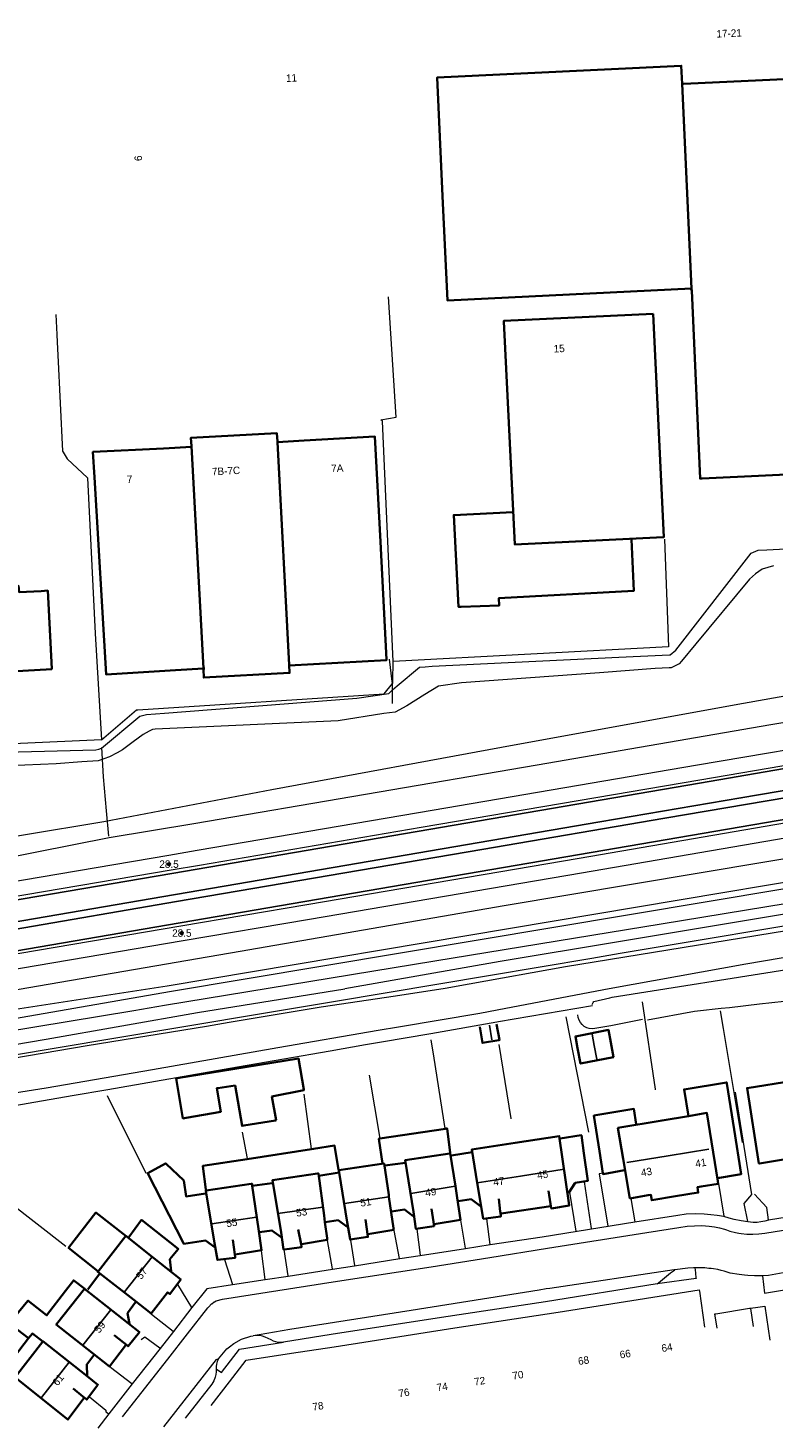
# Model space of a CAD drawing. Header units: metres. Extents: x 169249 to 194689, y 406250 to 412203.
# Tile 93 of 256: x 173149 to 173249, y 406424 to 406612. Entities that reach past the tile are written whole.
import ezdxf
from ezdxf.enums import TextEntityAlignment as Align

# ---------------------------------------------------------------- set-up
doc = ezdxf.new("R2010")
doc.units = ezdxf.units.M
doc.layers.get('0').update_dxf_attribs({"linetype": 'CONTINUOUS'})
for name, color, linetype, lineweight in [('BGT_NLCS_N264$0$B-WE-GW-TALUD_KRUIN-G', 252, 'CONTINUOUS', 18), ('BGT_NLCS_N264$0$B-WE-GW-TALUD_TEEN-G', 252, 'CONTINUOUS', 18), ('BGT_NLCS_N264$0$B-WE-GW-WATERGANG_INSTEEK-G', 252, 'CONTINUOUS', 18), ('BGT_NLCS_N264$0$B-WE-GW-WATERGANG_SLOOT_BODEM-G', 252, 'CONTINUOUS', 18), ('BGT_NLCS_N264$0$B-WE-GW-WATERGANG_WATERLIJN-G', 252, 'CONTINUOUS', 18), ('BGT_NLCS_N264$0$B-WE-IE-TERREINAFSCHEIDING_KUNSTMATIG_HEKWERK-G', 252, 'BGT_NLCS_N264$0$IE-TERREINAFSCHEIDING-KUNSTMATIG', 18), ('BGT_NLCS_N264$0$B-WE-IE-TERREINAFSCHEIDING_KUNSTMATIG_MUUR-G', 252, 'BGT_NLCS_N264$0$IE-TERREINAFSCHEIDING-KUNSTMATIG-DICHT', 18), ('BGT_NLCS_N264$0$B-WE-IE-TERREINAFSCHEIDING_KUNSTMATIG_SCHUTTING-G', 252, 'BGT_NLCS_N264$0$IE-TERREINAFSCHEIDING-KUNSTMATIG-DICHT', 18), ('BGT_NLCS_N264$0$B-WE-KW-KUNSTWERK_DUIKER-G', 252, 'CONTINUOUS', 18), ('BGT_NLCS_N264$0$B-WE-OG-TOPOGRAFIE_BEBOUWING-G', 252, 'CONTINUOUS', 35), ('BGT_NLCS_N264$0$B-WE-OG-TOPOGRAFIE_WATER-GV', 252, 'CONTINUOUS', 18), ('BGT_NLCS_N264$0$B-WE-OG-TOPOGRAFIE_WEG_BERM-GV', 252, 'CONTINUOUS', 18), ('BGT_NLCS_N264$0$B-WE-OG-TOPOGRAFIE_WEG_RIJWIELPAD-G', 252, 'CONTINUOUS', 18), ('BGT_NLCS_N264$0$B-WE-OG-TOPOGRAFIE_WEG_VERHARD-G', 252, 'CONTINUOUS', 18), ('X-XX-AL-REFERENTIE-G', 7, 'CONTINUOUS', 18)]:
    doc.layers.add(name, color=color, linetype=linetype, lineweight=lineweight)
for name, color, linetype in [('BGT_NLCS_N264$0$B-WE-IE-MEUBILAIR_WEGMEUBILAIR-S', 252, 'CONTINUOUS'), ('BGT_NLCS_N264$0$B-WE-KG-KADASTRAAL_NOK-G', 252, 'CONTINUOUS'), ('BGT_NLCS_N264$0$B-WE-VW-MARKERING-G', 252, 'CONTINUOUS'), ('BGT_NLCS_N264$0$Label_Nummeraanduidingreeks', 252, 'CONTINUOUS'), ('BGT_NLCS_N264$0$Label_Puntobject', 252, 'CONTINUOUS')]:
    doc.layers.add(name, color=color, linetype=linetype)
doc.styles.add('BGT_NLCS_N264$0$STANDARD', font='txt')
doc.linetypes.add('BGT_NLCS_N264$0$IE-TERREINAFSCHEIDING-KUNSTMATIG', pattern='A,4,[82,NLCS.SHX,S=0.75,R=90,X=0,Y=0],4,-2', length=10)
doc.linetypes.add('BGT_NLCS_N264$0$IE-TERREINAFSCHEIDING-KUNSTMATIG-DICHT', pattern='A,8,-1,[82,NLCS.SHX,S=0.75,R=90,X=0,Y=0],-1', length=10)

# ---------------------------------------------------------------- blocks, each defined once
blk = doc.blocks.new('BGT_NLCS_N264$0$SIE-WEG_PAAL_ALGEMEEN_TYPE_02-SO')
at = {"ltscale": 0.5}
h = blk.add_hatch(color=256, dxfattribs=at)
h.paths.add_polyline_path([(0, 0), (0.1875, 0, 0.41421356), (0, 0.1875)])
h.paths.add_polyline_path([(0, -0.1875), (0, 0), (-0.1875, 0, 0.41421356)])
for p, q in [((-0.1875, 0), (0.1875, 0)), ((0, -0.1875), (0, 0.1875))]:
    blk.add_line(p, q, dxfattribs=at)
blk.add_circle((0, 0), 0.1875, dxfattribs=at)
blk = doc.blocks.new('BGT_NLCS_N264')
at = {"layer": 'BGT_NLCS_N264$0$B-WE-GW-TALUD_KRUIN-G'}
for points in [[(173224.73, 406480.91, 20.42), (173224.87, 406481.18, 20.42), (173224.95, 406481.33, 20.42), (173227.09, 406481.8, 20.32), (173227.42, 406481.88, 20.3), (173251.72, 406485.74, 20.3)], [(173287.76, 406493.53, 20.43), (173245.36, 406486.34, 20.39), (173227.03, 406483.04, 20.35), (173213.13, 406480.36, 20.42), (173209.64, 406479.72, 20.44), (173198.75, 406477.87, 20.49), (173196.03, 406477.42, 20.5), (173182.54, 406475.11, 20.53), (173165.73, 406472.15, 20.49), (173151.46, 406469.71, 20.43), (173138.07, 406467.61, 20.47)]]:
    blk.add_polyline3d(points, dxfattribs=at)
at = {"layer": 'BGT_NLCS_N264$0$B-WE-GW-TALUD_TEEN-G'}
for points in [[(173143.02, 406473.04, 17.46), (173156.96, 406475.41, 17.48), (173172.96, 406478.03, 17.45), (173176.04, 406478.54, 17.47), (173188.39, 406480.6, 17.54), (173198.35, 406482.1, 17.65), (173204.99, 406483.13, 17.73), (173208.22, 406483.67, 17.72), (173221.14, 406486, 17.7), (173252.75, 406491.16, 17.83)], [(173278.98, 406486.96, 18.31), (173273.32, 406485.9, 18.31), (173264.33, 406484.1, 18.26), (173261.3, 406483.49, 18.24), (173250.52, 406481.33, 18.17), (173247.19, 406480.95, 18.24), (173243.16, 406480.49, 18.31), (173242.03, 406480.36, 18.33), (173238.86, 406480.01, 18.39), (173238.47, 406479.96, 18.4), (173232.14, 406478.81, 18.41)], [(173231.51, 406478.9, 18.42), (173227.22, 406478.08, 18.42), (173225.1, 406477.68, 18.42), (173224.73, 406477.65, 18.38), (173224.35, 406477.69, 18.34), (173224, 406477.8, 18.29), (173223.67, 406477.98, 18.25), (173223.38, 406478.22, 18.21), (173223.15, 406478.5, 18.16), (173222.98, 406478.82, 18.11), (173222.87, 406479.16, 18.07), (173222.83, 406479.52, 18.02)]]:
    blk.add_polyline3d(points, dxfattribs=at)
at = {"layer": 'BGT_NLCS_N264$0$B-WE-GW-WATERGANG_INSTEEK-G'}
for points in [[(173406.1, 406518.34, 18.38), (173385.35, 406516.75, 18.39), (173381.4, 406516.08, 18.39), (173374.34, 406515.13, 18.31), (173364.49, 406513.47, 18.25), (173331.86, 406507.89, 18.15), (173295.98, 406502.18, 17.93), (173262.1, 406496.28, 17.88), (173234, 406491.69, 17.8), (173203.62, 406486.75, 17.63), (173167.34, 406480.77, 17.51), (173163.23, 406480.06, 17.52), (173132.54, 406475.03, 17.44)], [(173197.95, 406523.09, 18.1), (173198.55, 406523.62, 18.23), (173201.56, 406526.14, 18.37), (173202.34, 406526.21, 18.38), (173203.26, 406526.28, 18.39), (173228.33, 406527.49, 18.39), (173235.13, 406527.78, 18.34), (173235.2, 406527.79, 18.34), (173235.98, 406528.42, 18.36), (173246.09, 406541.43, 18.53), (173247.01, 406541.81, 18.58), (173248.18, 406541.87, 18.59), (173270.84, 406543.09, 18.62), (173290.14, 406544.67, 18.67), (173295.9, 406545.4, 18.66), (173298.11, 406545.86, 18.66), (173302.49, 406548.26, 18.6), (173304.12, 406548.77, 18.67), (173311.33, 406549.74, 18.65), (173313.55, 406550.04, 18.65), (173318.1, 406550.06, 18.6), (173318.84, 406549.91, 18.58), (173324.76, 406548.69, 18.43), (173324.78, 406548.7, 18.43)], [(173140.8, 406514.62, 18.39), (173158.13, 406515.07, 18.12), (173158.55, 406515.16, 18.11), (173158.9, 406515.28, 18.09), (173164.03, 406519.58, 18.13), (173164.93, 406519.8, 18.15), (173167.36, 406519.98, 18.15), (173193.15, 406521.98, 18.06), (173197.43, 406522.62, 17.98), (173197.95, 406523.09, 18.1)]]:
    blk.add_polyline3d(points, dxfattribs=at)
at = {"layer": 'BGT_NLCS_N264$0$B-WE-GW-WATERGANG_SLOOT_BODEM-G'}
for points in [[(173120.36, 406498.01, 16.45), (173137.62, 406501.87, 16.35), (173159.2, 406505.47, 16.44), (173181.73, 406509.73, 16.01), (173214.29, 406515.72, 16.05), (173245.04, 406521.3, 16), (173257.37, 406523.51, 16.04), (173271.98, 406526.38, 16.01), (173287.77, 406528.67, 16.01), (173303.34, 406531.25, 16.07), (173317.03, 406533.7, 16.18), (173330.96, 406536.63, 16.21), (173346.05, 406538.74, 16.25), (173355.95, 406540.37, 16.18), (173369.56, 406542.82, 15.96), (173383.33, 406545.02, 16.25), (173394.3, 406547.17, 16.37), (173408.2, 406549.23, 16.5), (173419.01, 406551.05, 16.65), (173429.59, 406552.29, 16.81), (173429.67, 406560.71, 16.75), (173429.68, 406561.81, 16.74), (173429.2, 406561.8, 16.75), (173404.08, 406561.4, 17.08)], [(173431.8, 406523.49, 16.45), (173381.18, 406518.78, 16.5), (173350.74, 406513.55, 16.44), (173323.18, 406508.82, 16.39), (173270.88, 406499.84, 16.29), (173168.02, 406482.63, 16.19), (173108.64, 406472.28, 16.26)], [(173107.19, 406474.14, 16.3), (173167.71, 406483.41, 16.31), (173271.01, 406500.74, 16.41), (173379.19, 406519.17, 16.48), (173380.91, 406519.46, 16.48), (173383.44, 406519.72, 16.49), (173409.14, 406522.31, 16.55)]]:
    blk.add_polyline3d(points, dxfattribs=at)
at = {"layer": 'BGT_NLCS_N264$0$B-WE-GW-WATERGANG_WATERLIJN-G'}
blk.add_polyline3d([(173249.06, 406539.72, 17.02), (173247.57, 406539.28, 17.02), (173246.65, 406538.67, 17.03), (173245.83, 406537.95, 17.03), (173238.66, 406529.29, 17.02), (173236.73, 406526.96, 17.02), (173236.4, 406526.57, 17.02), (173235.32, 406526.07, 17.02), (173235.05, 406526.06, 17.02), (173233.18, 406525.95, 17.02), (173225.7, 406525.4, 17.02), (173207.21, 406524.03, 17.02), (173204.11, 406523.59, 17.02), (173202.3, 406522.49, 17.02), (173199.88, 406520.95, 17.02), (173198.3, 406520.12, 17.02), (173196.79, 406519.95, 17.02), (173190.67, 406518.95, 17.02), (173166.09, 406517.81, 17.02), (173165.73, 406517.79, 17.02), (173165.27, 406517.55, 17.02), (173164.5, 406517.13, 17.02), (173163.12, 406516.15, 17.02), (173161.69, 406515.06, 17.02), (173161, 406514.68, 17.02), (173159.96, 406514.11, 17.02), (173158.45, 406513.6, 17.02), (173156.25, 406513.44, 17.02), (173152.8, 406513.2, 17.02), (173146.52, 406512.9, 17.02)], dxfattribs=at)
at = {"layer": 'BGT_NLCS_N264$0$B-WE-IE-TERREINAFSCHEIDING_KUNSTMATIG_HEKWERK-G'}
for points in [[(173197.94, 406523.94, 18.31), (173197.91, 406524.2, 18.31), (173197.52, 406527.21, 18.37)], [(173197.95, 406523.09, 18.05), (173197.95, 406523.85, 18.31), (173197.94, 406523.94, 18.31)], [(173197.95, 406521.25, 17.43), (173197.95, 406521.3, 17.44), (173197.95, 406523.09, 18.05)]]:
    blk.add_polyline3d(points, dxfattribs=at)
at = {"layer": 'BGT_NLCS_N264$0$B-WE-IE-TERREINAFSCHEIDING_KUNSTMATIG_MUUR-G'}
blk.add_line((173146.39, 406454.52, 20.1), (173154.11, 406448.53, 20.1), dxfattribs=at)
blk.add_polyline3d([(173112.1, 406454.31, 20.96), (173113.57, 406456.24, 20.96), (173116.95, 406460.67, 20.96), (173120.17, 406462.69, 20.96), (173133.2, 406464.94, 20.96), (173136.75, 406465.55, 20.96), (173143.08, 406466.65, 20.96), (173154.94, 406468.7, 20.96), (173159.75, 406469.54, 20.96), (173177.16, 406472.56, 20.96), (173189.58, 406474.71, 20.96), (173194.34, 406475.54, 20.96), (173196.45, 406475.9, 20.96), (173203.08, 406477.05, 20.96), (173211.92, 406478.58, 20.96), (173212.17, 406478.62, 20.96), (173224.77, 406480.79, 20.96)], dxfattribs=at)
at = {"layer": 'BGT_NLCS_N264$0$B-WE-IE-TERREINAFSCHEIDING_KUNSTMATIG_SCHUTTING-G'}
for p, q in [((173224.3, 406463.8, 18.17), (173221.26, 406479.28, 18.33)), ((173194.83, 406471.43, 18.17), (173196.24, 406462.97, 18.2)), ((173164.87, 406458.28, 18.09), (173159.69, 406468.66, 18.18)), ((173178.5, 406460.25, 18.2), (173177.81, 406463.79, 18.2)), ((173205.05, 406464.21, 18.21), (173205.04, 406464.27, 18.21)), ((173187.1, 406461.45, 18.22), (173187.09, 406461.52, 18.22))]:
    blk.add_line(p, q, dxfattribs=at)
for points in [[(173231.45, 406481.29, 18.4), (173233.18, 406469.55, 18.3), (173233.18, 406469.48, 18.3)], [(173244.93, 406462.4, 18.23), (173242.36, 406477.68, 18.23), (173241.95, 406480.06, 18.23)], [(173205.04, 406464.27, 18.21), (173205.03, 406464.31, 18.21), (173203.52, 406473.71, 18.23), (173203.12, 406476.2, 18.23)], [(173212.23, 406475.56, 18.23), (173213.82, 406465.65, 18.19), (173213.83, 406465.61, 18.19)], [(173187.09, 406461.52, 18.22), (173187.08, 406461.56, 18.22), (173186.09, 406468.89, 18.22)]]:
    blk.add_polyline3d(points, dxfattribs=at)
at = {"layer": 'BGT_NLCS_N264$0$B-WE-KG-KADASTRAAL_NOK-G'}
for p, q in [((173211.25, 406476.19, 20.07), (173210.96, 406478.14, 20.07)), ((173206.39, 406456.56, 26.11), (173206.38, 406456.56, 26.11)), ((173209.26, 406456.99, 26.11), (173209.32, 406457, 26.11)), ((173197.47, 406455.12, 26.13), (173191.5, 406454.26, 26.13)), ((173179.69, 406452.41, 26.18), (173173.71, 406451.5, 26.18)), ((173165.71, 406447.07, 26.18), (173161.99, 406442.39, 26.18)), ((173165.72, 406447.09, 26.18), (173165.71, 406447.07, 26.18)), ((173154.56, 406432.95, 26.19), (173150.82, 406428.22, 26.19))]:
    blk.add_line(p, q, dxfattribs=at)
for points in [[(173225.36, 406473.57, 20.5), (173225.01, 406475.44, 20.51), (173224.73, 406476.93, 20.52)], [(173240.38, 406461.52, 26.49), (173234.95, 406460.63, 26.49), (173229.4, 406459.73, 26.48)], [(173209.32, 406457, 26.11), (173215.1, 406457.91, 26.11), (173220.96, 406458.83, 26.11)], [(173206.38, 406456.56, 26.11), (173206.36, 406456.55, 26.11), (173200.41, 406455.6, 26.1)], [(173188.6, 406453.77, 26.16), (173188.58, 406453.76, 26.16), (173182.57, 406452.89, 26.15)], [(173197.5, 406455.13, 26.13), (173197.47, 406455.12, 26.13), (173197.47, 406455.12, 26.13)], [(173160.14, 406439.99, 26.17), (173156.4, 406435.24, 26.17), (173156.4, 406435.24, 26.17)]]:
    blk.add_polyline3d(points, dxfattribs=at)
at = {"layer": 'BGT_NLCS_N264$0$B-WE-KW-KUNSTWERK_DUIKER-G'}
blk.add_polyline3d([(173159.86, 406503.48, 17.76), (173159.56, 406506.89, 17.82), (173159.15, 406511.43, 17.82), (173158.92, 406515.36, 17.84)], dxfattribs=at)
at = {"layer": 'BGT_NLCS_N264$0$B-WE-OG-TOPOGRAFIE_BEBOUWING-G'}
for p, q in [((173236.73, 406604.34, 23.08), (173236.81, 406604.34, 23.08)), ((173182.49, 406556.3, 24.41), (173182.5, 406556.3, 24.41)), ((173172.75, 406525.96, 24.36), (173172.56, 406525.95, 24.36)), ((173237.65, 406465.96, 20.7), (173237.65, 406465.93, 20.7)), ((173208.61, 406461.11, 20.78), (173205.87, 406460.68, 20.78)), ((173199.68, 406459.71, 20.76), (173196.93, 406459.32, 20.76)), ((173190.79, 406458.38, 20.79), (173188.06, 406457.94, 20.79)), ((173190.81, 406458.38, 20.79), (173190.79, 406458.38, 20.79)), ((173179.13, 406456.62, 20.78), (173179.1, 406456.61, 20.78)), ((173181.8, 406456.97, 20.78), (173179.13, 406456.62, 20.78)), ((173188.87, 406451.74, 20.79), (173188.85, 406451.73, 20.79)), ((173162.16, 406449.9, 21.67), (173165.71, 406447.07, 21.67)), ((173185.3, 406450.76, 23.68), (173185.67, 406448.78, 23.68)), ((173176.77, 406447.4, 21.87), (173176.5, 406449.39, 21.87)), ((173185.67, 406448.78, 23.68), (173185.67, 406448.78, 23.68)), ((173176.75, 406447.4, 21.87), (173176.77, 406447.4, 21.87)), ((173157.05, 406442.69, 20.8), (173158.62, 406444.82, 20.8)), ((173149.11, 406436.16, 20.79), (173149.11, 406436.17, 20.79)), ((173151.03, 406435.76, 20.89), (173151.07, 406435.73, 20.89)), ((173156.99, 406431.05, 20.74), (173156.99, 406431.07, 20.74))]:
    blk.add_line(p, q, dxfattribs=at)
for points in [[(173236.81, 406604.34, 23.08), (173236.97, 406604.35, 23.08), (173238.98, 406604.44, 23.08), (173251.45, 406605.04, 23.08), (173254.64, 406605.19, 23.08), (173306.76, 406607.67, 23.08), (173307.82, 406587.73, 23.08), (173312.58, 406587.93, 23.08), (173313.48, 406568.04, 23.08)], [(173236.81, 406604.34, 23.76), (173238.06, 406576.9, 23.76), (173205.34, 406575.31, 23.76), (173205.31, 406575.31, 23.76), (173204.66, 406589.27, 23.76), (173203.92, 406605.19, 23.76), (173236.7, 406606.77, 23.76), (173236.81, 406604.34, 23.76)], [(173313.48, 406568.04, 23.08), (173313.49, 406567.78, 23.08), (173282.9, 406566.29, 23.08), (173283.68, 406548.57, 23.08), (173281.91, 406546.65, 23.08), (173281.8, 406546.54, 23.08), (173266.44, 406545.71, 23.08), (173264.4, 406547.6, 23.08), (173264.33, 406547.66, 23.08), (173264.3, 406547.69, 23.08), (173264.06, 406552.53, 23.08), (173264.05, 406552.6, 23.08), (173239.49, 406551.45, 23.08), (173239.21, 406551.43, 23.08), (173238.09, 406576.64, 23.08), (173238.08, 406576.82, 23.08), (173237.89, 406576.84, 23.08)], [(173232.91, 406573.53, 24.25), (173212.87, 406572.57, 24.25), (173212.88, 406572.49, 24.25), (173214.35, 406542.59, 24.25), (173234.28, 406543.57, 24.25), (173234.35, 406543.57, 24.25), (173232.91, 406573.53, 24.25)], [(173172.56, 406525.95, 26.75), (173170.96, 406555.78, 26.76), (173170.89, 406556.9, 26.76), (173182.43, 406557.51, 26.77), (173182.49, 406556.39, 26.77), (173182.5, 406556.3, 26.77)], [(173182.5, 406556.3, 24.41), (173186.07, 406556.51, 24.43), (173195.55, 406557.07, 24.5), (173195.57, 406557.07, 24.5), (173196.31, 406542.95, 24.5), (173197.14, 406527.16, 24.5), (173197.14, 406527.09, 24.5), (173184.07, 406526.37, 24.38)], [(173172.56, 406525.95, 24.36), (173168.84, 406525.72, 24.39), (173159.52, 406525.14, 24.48), (173157.95, 406551.63, 24.49), (173157.75, 406555.01, 24.5), (173157.76, 406555.01, 24.5), (173167.2, 406555.48, 24.48), (173170.96, 406555.67, 24.48)], [(173182.5, 406556.3, 26.77), (173184.06, 406526.46, 26.77), (173184.12, 406525.38, 26.77), (173172.62, 406524.74, 26.75), (173172.56, 406525.85, 26.75), (173172.56, 406525.95, 26.75)], [(173214.1, 406546.93, 22.8), (173214.07, 406546.93, 22.8), (173206.17, 406546.53, 22.8), (173206.8, 406534.21, 22.8), (173207.16, 406534.22, 22.8), (173212.27, 406534.43, 22.8), (173212.22, 406535.4, 22.8), (173230.32, 406536.37, 22.8), (173230.03, 406543.24, 22.8)], [(173136.73, 406535.63, 21.77), (173143.82, 406535.99, 21.77), (173143.81, 406536.14, 21.77), (173143.78, 406536.82, 21.77), (173147.77, 406537.03, 21.77), (173147.83, 406536.2, 21.77), (173150.8, 406536.35, 21.77), (173151.67, 406536.4, 21.77), (173152.21, 406525.94, 21.77), (173152.22, 406525.89, 21.77), (173137.33, 406525.04, 21.77)], [(173211.89, 406478.26, 19.92), (173212.31, 406476.17, 19.92), (173212.23, 406476.15, 19.92), (173210.01, 406475.76, 19.92), (173209.67, 406477.91, 19.92)], [(173222.78, 406475.07, 19.88), (173223.18, 406472.99, 19.88), (173227.59, 406473.87, 19.88), (173227.23, 406475.81, 19.88), (173226.91, 406477.52, 19.88), (173222.49, 406476.63, 19.88), (173222.78, 406475.07, 19.88)], [(173174.92, 406466.52, 20.69), (173170.25, 406465.71, 20.68), (173169.81, 406465.64, 20.68), (173168.92, 406471.01, 20.68), (173169.33, 406471.07, 20.67), (173176.51, 406472.24, 20.49), (173185.33, 406473.67, 20.26), (173186.05, 406469.51, 20.27), (173186.06, 406469.45, 20.27), (173181.76, 406468.6, 20.39), (173182.33, 406465.39, 20.4), (173182.25, 406465.38, 20.4), (173177.99, 406464.68, 20.32), (173177.76, 406464.65, 20.32), (173176.81, 406470.05, 20.63), (173174.48, 406469.72, 20.65), (173174.38, 406469.71, 20.66), (173174.92, 406466.52, 20.69)], [(173241.56, 406457.63, 20.7), (173244.45, 406458.13, 20.7), (173244.74, 406458.18, 20.7), (173243.78, 406464.18, 20.7), (173242.79, 406470.33, 20.7), (173242.77, 406470.47, 20.7), (173242.76, 406470.47, 20.7), (173237.08, 406469.54, 20.7), (173237.65, 406465.96, 20.7)], [(173252.17, 406467.38, 20.7), (173251.67, 406470.7, 20.7), (173245.52, 406469.72, 20.7), (173247.11, 406459.61, 20.7), (173247.18, 406459.62, 20.7), (173250.43, 406460.12, 20.7)], [(173230.66, 406464.87, 20.75), (173230.33, 406466.93, 20.75), (173224.96, 406466.02, 20.75), (173225.71, 406461.25, 20.75), (173226.18, 406458.3, 20.75)], [(173237.65, 406465.96, 21.82), (173240.13, 406466.38, 21.82), (173241.58, 406457.23, 21.82), (173241.64, 406456.89, 21.82), (173239.37, 406456.52, 21.82), (173238.89, 406456.44, 21.82), (173238.98, 406455.71, 21.82), (173235.9, 406455.2, 21.82), (173232.73, 406454.67, 21.82), (173232.62, 406455.4, 21.82), (173232.23, 406455.34, 21.82), (173229.81, 406454.93, 21.82), (173228.91, 406460.21, 21.82), (173228.2, 406464.4, 21.82), (173234.11, 406465.38, 21.82), (173237.65, 406465.96, 21.82)], [(173196.58, 406459.6, 21.06), (173196.11, 406462.92, 21.12), (173196.22, 406462.94, 21.12), (173205.04, 406464.27, 21.19)], [(173205.04, 406464.27, 21.19), (173205.12, 406464.28, 21.19), (173205.27, 406464.3, 21.19), (173205.68, 406461.04, 21.2)], [(173209.32, 406457, 23.6), (173208.58, 406461.46, 23.6), (173214.4, 406462.36, 23.6), (173220.31, 406463.27, 23.6), (173221.67, 406454, 23.6), (173221.67, 406453.98, 23.6), (173219.26, 406453.59, 23.6), (173219.25, 406453.62, 23.6), (173218.89, 406455.93, 23.6)], [(173220.44, 406462.94, 20.78), (173223.25, 406463.38, 20.78), (173223.3, 406463.39, 20.78), (173223.63, 406460.98, 20.78), (173224.14, 406457.29, 20.78), (173224.14, 406457.27, 20.78), (173222.46, 406457, 20.78), (173221.58, 406455.61, 20.78)], [(173172.89, 406456.12, 21.1), (173172.48, 406459.26, 21.02), (173172.5, 406459.27, 21.02), (173178.44, 406460.19, 21.01), (173187.09, 406461.52, 20.99)], [(173187.09, 406461.52, 20.99), (173187.35, 406461.56, 20.99), (173190.17, 406462, 20.99), (173190.7, 406458.77, 20.99)], [(173174.15, 406448.32, 20.74), (173174.14, 406448.32, 20.74), (173172.84, 406449.28, 20.74), (173169.93, 406448.85, 20.74), (173169.89, 406448.93, 20.74), (173165.12, 406458.27, 20.74), (173165.09, 406458.32, 20.74), (173167.49, 406459.59, 20.74), (173167.55, 406459.54, 20.74), (173169.92, 406457.32, 20.74), (173170.25, 406455.19, 20.74), (173172.85, 406455.57, 20.74)], [(173197.47, 406455.12, 21.63), (173197.43, 406455.4, 21.63), (173196.81, 406459.6, 21.63), (173196.76, 406459.59, 21.63), (173190.74, 406458.7, 21.63), (173190.79, 406458.38, 21.63)], [(173203.18, 406453.53, 23.78), (173203.52, 406451.21, 23.78), (173201.09, 406450.84, 23.78), (173200.75, 406453.1, 23.78), (173199.65, 406460.05, 23.78), (173205.65, 406460.96, 23.78), (173205.7, 406460.97, 23.78), (173206.38, 406456.56, 23.78)], [(173183.37, 406448.06, 23.68), (173183.32, 406448.06, 23.68), (173182.98, 406450.35, 23.68), (173181.82, 406457.35, 23.68), (173187.87, 406458.25, 23.68), (173188.01, 406458.27, 23.68), (173188.75, 406452.64, 23.68), (173188.87, 406451.74, 23.68)], [(173190.79, 406458.38, 21.63), (173191.86, 406451.72, 21.63), (173192.25, 406449.44, 21.63), (173192.26, 406449.41, 21.63), (173194.64, 406449.77, 21.63), (173194.64, 406449.81, 21.63), (173194.32, 406452.1, 21.63)], [(173226.18, 406458.3, 20.75), (173226.2, 406458.18, 20.75), (173229.09, 406458.73, 20.75)], [(173179.13, 406456.62, 21.87), (173179.09, 406456.89, 21.87), (173178.97, 406456.87, 21.87), (173172.93, 406456, 21.87), (173172.89, 406455.99, 21.87), (173172.94, 406455.65, 21.87), (173174.07, 406448.9, 21.87), (173174.45, 406446.67, 21.87), (173174.45, 406446.67, 21.87), (173176.83, 406446.97, 21.87), (173176.82, 406447.03, 21.87), (173176.77, 406447.4, 21.87)], [(173176.77, 406447.4, 21.87), (173176.81, 406447.41, 21.87), (173180.38, 406447.97, 21.87), (173179.96, 406450.85, 21.87), (173179.13, 406456.62, 21.87)], [(173206.38, 406456.56, 23.78), (173206.63, 406454.99, 23.78), (173207.08, 406452.05, 23.78), (173203.54, 406451.49, 23.78)], [(173212.2, 406454.88, 23.6), (173212.4, 406453.18, 23.6), (173212.42, 406452.99, 23.6), (173212.47, 406452.58, 23.6), (173212.48, 406452.51, 23.6), (173210.12, 406452.2, 23.6), (173210.12, 406452.21, 23.6), (173209.32, 406457, 23.6)], [(173194.6, 406450.12, 21.63), (173194.62, 406450.12, 21.63), (173198.11, 406450.69, 21.63), (173198.08, 406450.95, 21.63), (173197.47, 406455.12, 21.63)], [(173209.85, 406453.8, 20.78), (173209.77, 406453.86, 20.78), (173208.48, 406454.81, 20.78), (173206.74, 406454.54, 20.78)], [(173219.19, 406453.9, 21.33), (173219.17, 406453.9, 21.33), (173212.54, 406452.88, 21.33)], [(173158.41, 406445.17, 20.84), (173154.47, 406448.29, 20.84), (173158.15, 406453.03, 20.84), (173162.2, 406449.88, 20.84)], [(173162.54, 406449.71, 20.72), (173164.24, 406452.04, 20.72), (173169.19, 406448.16, 20.72), (173169.16, 406448.13, 20.72), (173168.04, 406446.77, 20.72), (173168.22, 406445.17, 20.72), (173168.22, 406445.13, 20.72)], [(173188.87, 406451.74, 23.68), (173189.16, 406449.57, 23.68), (173189.19, 406449.35, 23.68), (173185.71, 406448.78, 23.68), (173185.67, 406448.78, 23.68)], [(173191.87, 406451.13, 20.79), (173190.64, 406452, 20.79), (173188.9, 406451.74, 20.79), (173188.87, 406451.74, 20.79)], [(173200.73, 406452.55, 20.8), (173199.57, 406453.43, 20.8), (173197.8, 406453.16, 20.8)], [(173165.71, 406447.07, 21.67), (173169.53, 406444.03, 21.67), (173169.51, 406444, 21.67), (173168.08, 406442.09, 21.67), (173168.04, 406442.11, 21.67), (173167.75, 406442.31, 21.67), (173167.74, 406442.29, 21.67), (173165.54, 406439.48, 21.67), (173163.21, 406441.31, 21.67), (173158.62, 406444.88, 21.67), (173158.39, 406445.06, 21.67), (173158.44, 406445.12, 21.67), (173162.16, 406449.9, 21.67)], [(173182.99, 406449.74, 20.78), (173181.77, 406450.64, 20.78), (173180.1, 406450.41, 20.78)], [(173185.67, 406448.78, 23.68), (173185.73, 406448.43, 23.68), (173185.74, 406448.4, 23.68), (173184.13, 406448.17, 23.68), (173183.37, 406448.06, 23.68)], [(173149.11, 406436.17, 20.79), (173146.98, 406437.78, 20.79), (173146.5, 406438.15, 20.79), (173146.51, 406438.16, 20.79), (173148.99, 406441.21, 20.79), (173149.01, 406441.23, 20.79), (173151.49, 406439.25, 20.79), (173151.51, 406439.23, 20.79), (173154.06, 406442.52, 20.79), (173155.17, 406443.94, 20.79), (173155.18, 406443.93, 20.79), (173156.64, 406442.8, 20.79)], [(173160.58, 406436.57, 23.82), (173162.45, 406435.09, 23.82), (173163.98, 406437, 23.82), (173156.62, 406442.81, 23.82), (173152.87, 406438.04, 23.82), (173152.83, 406438, 23.82), (173157.62, 406434.22, 23.82), (173159.96, 406432.37, 23.82), (173162.13, 406435.2, 23.82)], [(173162.64, 406438.1, 20.73), (173162.64, 406438.1, 20.73), (173162.39, 406439.52, 20.73), (173163.44, 406441.03, 20.73)], [(173149.11, 406436.17, 20.89), (173149.63, 406436.83, 20.89), (173151.03, 406435.76, 20.89)], [(173147.28, 406430.95, 20.89), (173145.9, 406432.05, 20.89), (173145.91, 406432.05, 20.89), (173149.11, 406436.17, 20.89)], [(173156.57, 406428.17, 21.67), (173154.39, 406425.27, 21.67), (173147.28, 406430.94, 21.67), (173147.29, 406430.96, 21.67), (173151.03, 406435.76, 21.67)], [(173151.03, 406435.76, 21.67), (173151.04, 406435.77, 21.67), (173156.99, 406431.07, 21.67)], [(173156.99, 406431.07, 20.74), (173156.99, 406431.1, 20.74), (173156.91, 406432.66, 20.74), (173157.88, 406433.9, 20.74)], [(173156.99, 406431.07, 21.67), (173158.42, 406429.94, 21.67), (173158.09, 406429.51, 21.67), (173156.91, 406427.96, 21.67), (173156.4, 406428.37, 21.67), (173155.07, 406429.43, 21.67)]]:
    blk.add_polyline3d(points, dxfattribs=at)
at = {"layer": 'BGT_NLCS_N264$0$B-WE-OG-TOPOGRAFIE_WATER-GV'}
for points in [[(173052.6, 406487.37, 17.79), (173053.94, 406486.93, 17.75), (173055.7, 406486.71, 17.78), (173058.03, 406486.74, 17.73), (173065.8, 406486.94, 17.81), (173068.9, 406487.16, 17.82), (173077.19, 406488.71, 17.75), (173092.81, 406491.42, 17.78), (173109.14, 406494.21, 17.76), (173123.8, 406496.95, 17.86), (173145.2, 406500.4, 17.95), (173159.94, 406503.29, 17.87), (173171.28, 406505.19, 17.95), (173217.37, 406513.03, 18), (173248.73, 406518.46, 18.02), (173281.34, 406523.97, 18.17), (173321.09, 406530.68, 18.26), (173354.22, 406536.19, 18.28), (173382.83, 406541.49, 18.24), (173410.07, 406545.72, 18.36), (173430.57, 406549.32, 18.38), (173432.11, 406549.6, 18.37)], [(173442.86, 406528.39, 18.25), (173442.78, 406528.37, 18.25), (173440.02, 406527.71, 18.26), (173437.09, 406527.28, 18.23), (173435.46, 406527.05, 18.17), (173432.68, 406526.72, 18.17), (173428.57, 406526.4, 18.23), (173425.13, 406526.22, 18.22), (173402.49, 406524.73, 18.41), (173388.93, 406523.98, 18.48), (173363.77, 406519.74, 18.41), (173338.98, 406515.46, 18.35), (173298.39, 406508.7, 18.35), (173256.44, 406501.41, 18.23), (173212.91, 406494.14, 18.15), (173177.49, 406488.04, 18.05), (173140.5, 406481.66, 18.13), (173106.29, 406475.97, 18.13), (173089.36, 406472.53, 18.13)]]:
    blk.add_polyline3d(points, dxfattribs=at)
at = {"layer": 'BGT_NLCS_N264$0$B-WE-OG-TOPOGRAFIE_WEG_BERM-GV'}
for points in [[(173143.35, 406496.8, 18.21), (173167.91, 406500.95, 18.22), (173171.71, 406501.6, 18.22), (173201.44, 406506.65, 18.24), (173238.85, 406513.03, 18.27), (173260.57, 406516.71, 18.3), (173266.46, 406517.71, 18.31), (173275.6, 406519.26, 18.32), (173298.05, 406523.14, 18.37), (173324.29, 406527.64, 18.36), (173352, 406532.39, 18.38), (173364.96, 406534.6, 18.39), (173384.76, 406537.97, 18.41), (173410.88, 406542.46, 18.36)], [(173143.69, 406494.83, 18.21), (173168.24, 406498.98, 18.22), (173172.05, 406499.62, 18.22), (173201.78, 406504.68, 18.24), (173239.18, 406511.06, 18.27), (173260.9, 406514.74, 18.3), (173266.8, 406515.74, 18.31), (173275.93, 406517.29, 18.32), (173298.39, 406521.17, 18.37), (173324.63, 406525.66, 18.36), (173352.33, 406530.42, 18.38), (173365.3, 406532.62, 18.39), (173385.1, 406536, 18.41), (173411.21, 406540.49, 18.36)], [(173422.53, 406534.5, 18.46), (173404.38, 406531.45, 18.42), (173382.57, 406527.7, 18.36), (173366.6, 406525.01, 18.38), (173359.14, 406523.74, 18.39), (173329.21, 406518.63, 18.39), (173296.98, 406513.09, 18.37), (173268.08, 406508.2, 18.33), (173259.13, 406506.69, 18.32), (173222.97, 406500.48, 18.24), (173186.45, 406494.29, 18.21), (173169.52, 406491.41, 18.2), (173145.56, 406487.34, 18.18)], [(173422.87, 406532.53, 18.46), (173404.72, 406529.48, 18.42), (173382.9, 406525.73, 18.36), (173366.93, 406523.03, 18.38), (173359.47, 406521.77, 18.39), (173329.55, 406516.66, 18.39), (173297.32, 406511.12, 18.37), (173268.41, 406506.23, 18.33), (173259.47, 406504.72, 18.32), (173223.31, 406498.51, 18.24), (173186.79, 406492.32, 18.21), (173169.86, 406489.44, 18.2), (173145.9, 406485.38, 18.18)]]:
    blk.add_polyline3d(points, dxfattribs=at)
at = {"layer": 'BGT_NLCS_N264$0$B-WE-OG-TOPOGRAFIE_WEG_RIJWIELPAD-G'}
blk.add_polyline3d([(173131.15, 406472.84, 17.54), (173151.46, 406476.27, 17.61), (173171.77, 406479.84, 17.6), (173191.56, 406483.04, 17.65)], dxfattribs=at)
at = {"layer": 'BGT_NLCS_N264$0$B-WE-OG-TOPOGRAFIE_WEG_VERHARD-G'}
for p, q in [((173226.18, 406458.3, 18.22), (173226.18, 406458.3, 18.22)), ((173269.14, 406455.35, 17.98), (173248.39, 406452.01, 17.99)), ((173183.37, 406448.08, 17.84), (173183.37, 406448.06, 17.84)), ((173207.73, 406448.16, 17.82), (173201.67, 406447.23, 17.83)), ((173211.04, 406448.69, 17.83), (173207.73, 406448.16, 17.82)), ((173198.92, 406446.82, 17.83), (173192.85, 406445.84, 17.85)), ((173201.67, 406447.23, 17.83), (173198.92, 406446.82, 17.83)), ((173183.92, 406444.47, 17.85), (173180.86, 406444.02, 17.84)), ((173189.89, 406445.41, 17.86), (173183.92, 406444.47, 17.85)), ((173192.85, 406445.84, 17.85), (173189.89, 406445.41, 17.86)), ((173180.86, 406444.02, 17.84), (173176.48, 406443.34, 17.85)), ((173171, 406440.28, 17.88), (173168.55, 406437.09, 17.89)), ((173168.55, 406437.09, 17.89), (173166.75, 406434.8, 17.89)), ((173166.75, 406434.8, 17.89), (173163, 406430.04, 17.85)), ((173163, 406430.04, 17.85), (173159.86, 406426.03, 17.87)), ((173159.86, 406426.03, 17.87), (173158.38, 406424.14, 17.87))]:
    blk.add_line(p, q, dxfattribs=at)
for points in [[(173198.02, 406526.91, 18.47), (173196.58, 406559.11, 18.42), (173196.37, 406559.29, 18.4), (173198.45, 406559.64, 18.38), (173197.42, 406575.81, 18.44)], [(173152.76, 406573.44, 18.13), (173152.89, 406570.75, 18.14), (173152.94, 406569.7, 18.14), (173153.03, 406567.98, 18.15), (173153.65, 406555.1, 18.2), (173153.75, 406554.95, 18.21), (173153.75, 406554.95, 18.21), (173154.27, 406554.09, 18.24), (173157.03, 406551.54, 18.32), (173158.02, 406530.67, 18.33), (173158.88, 406516.38, 18.28)], [(173234.43, 406543.32, 18.51), (173234.98, 406528.89, 18.45), (173198.02, 406526.91, 18.47)], [(173158.88, 406516.38, 18.28), (173127.22, 406514.96, 18.35), (173105.46, 406513.6, 17.96), (173105.25, 406517.2, 18), (173104.51, 406532.87, 18.16), (173104.08, 406540.92, 18.17)], [(173197.94, 406523.94, 18.32), (173197.98, 406523.98, 18.32), (173197.98, 406524.29, 18.34), (173198.02, 406526.91, 18.47)], [(173158.88, 406516.38, 18.28), (173163.61, 406520.41, 18.12), (173163.76, 406520.42, 18.12), (173196.81, 406522.57, 18.14), (173197.94, 406523.94, 18.32)], [(173384.04, 406513.88, 18.53), (173383.26, 406514.14, 18.5), (173382.39, 406514.34, 18.5), (173381.72, 406514.32, 18.5), (173381.66, 406514.31, 18.5), (173381.4, 406514.27, 18.5), (173379.66, 406514, 18.49), (173361.9, 406511.22, 18.39), (173329.21, 406505.84, 18.25), (173302.65, 406501.58, 18.1), (173289.94, 406499.55, 18.03), (173258.67, 406494.37, 17.98), (173255.64, 406493.87, 17.97), (173228.28, 406489.33, 17.84), (173212.39, 406486.69, 17.76), (173191.56, 406483.04, 17.65)], [(173132.23, 406471.65, 17.62), (173160.56, 406476.39, 17.69), (173190.28, 406481.36, 17.71), (173210.82, 406484.81, 17.81), (173224.69, 406487.14, 17.88), (173228.51, 406487.78, 17.9), (173259.06, 406492.91, 18.01)], [(173161.72, 406425.65, 17.77), (173167.81, 406433.39, 17.76), (173170.42, 406436.75, 17.76), (173173.15, 406440.27, 17.75), (173173.28, 406440.4, 17.75), (173173.67, 406440.79, 17.75), (173173.67, 406440.79, 17.75), (173173.68, 406440.79, 17.75), (173174.03, 406441.04, 17.75), (173174.07, 406441.07, 17.75), (173174.27, 406441.18, 17.75), (173174.29, 406441.18, 17.75), (173175.14, 406441.43, 17.75), (173189.96, 406443.72, 17.73), (173203.11, 406445.75, 17.71), (173211.02, 406447.01, 17.8), (173218.74, 406448.24, 17.88), (173232.05, 406450.36, 17.88), (173236.37, 406451.01, 17.87), (173237.49, 406451.18, 17.87), (173238.48, 406451.26, 17.88), (173239.47, 406451.27, 17.88), (173240.45, 406451.2, 17.89), (173241.14, 406451.11, 17.89), (173241.81, 406450.98, 17.89), (173242.48, 406450.81, 17.89), (173242.76, 406450.72, 17.89), (173243.21, 406450.55, 17.89), (173243.96, 406450.35, 17.89), (173244.43, 406450.26, 17.89), (173244.72, 406450.21, 17.89), (173245.49, 406450.13, 17.89), (173246.3, 406450.11, 17.88), (173247.1, 406450.16, 17.86), (173247.9, 406450.28, 17.85), (173260.71, 406452.3, 17.84)], [(173245.62, 406451.79, 17.99), (173245.61, 406451.83, 17.99), (173245.14, 406454.25, 18.06), (173246.18, 406455.44, 18.07), (173243.99, 406469.16, 18.07)], [(173226.18, 406458.3, 18.22), (173225.68, 406458.2, 18.22), (173226.83, 406451.22, 18.04)], [(173222.58, 406450.55, 17.8), (173222.58, 406450.55, 17.8), (173221.75, 406455.78, 17.8)], [(173224.67, 406450.81, 17.76), (173224.66, 406450.87, 17.76), (173223.69, 406457.15, 17.77)], [(173241.71, 406456.94, 18.05), (173242.39, 406452.53, 18), (173242.4, 406452.49, 18)], [(173248.39, 406452.01, 17.99), (173248.39, 406452.03, 17.99), (173248.18, 406453.71, 18.01), (173246.54, 406455.5, 18.06)], [(173229.94, 406454.93, 18.13), (173230.46, 406451.76, 18.01), (173230.46, 406451.75, 18.01)], [(173207.73, 406448.16, 17.82), (173207.72, 406448.25, 17.82), (173207.11, 406452.01, 17.89)], [(173210.54, 406452.2, 17.9), (173211.02, 406448.76, 17.83), (173211.04, 406448.69, 17.83)], [(173230.46, 406451.75, 18.01), (173218.04, 406449.72, 17.82), (173211.04, 406448.69, 17.83)], [(173242.4, 406452.49, 18), (173241.52, 406452.63, 18), (173240.64, 406452.74, 18.01), (173239.76, 406452.81, 18.01), (173238.56, 406452.84, 18.02), (173237.37, 406452.8, 18.02), (173236.21, 406452.62, 18.02), (173230.46, 406451.75, 18.01)], [(173245.62, 406451.79, 17.99), (173244.71, 406451.93, 17.98), (173243.81, 406452.11, 17.98), (173243.1, 406452.29, 17.99), (173242.4, 406452.49, 18)], [(173248.39, 406452.01, 17.99), (173247.9, 406451.86, 17.99), (173247.39, 406451.76, 17.99), (173246.88, 406451.71, 17.99), (173246.36, 406451.71, 17.99), (173245.99, 406451.74, 17.99), (173245.62, 406451.79, 17.99)], [(173198.92, 406446.82, 17.83), (173198.9, 406446.88, 17.83), (173198.16, 406450.61, 17.91)], [(173201.19, 406450.78, 17.91), (173201.66, 406447.31, 17.83), (173201.67, 406447.23, 17.83)], [(173183.37, 406448.06, 17.84), (173183.38, 406448.05, 17.84), (173183.91, 406444.54, 17.85), (173183.92, 406444.47, 17.85)], [(173189.89, 406445.41, 17.86), (173189.88, 406445.47, 17.86), (173189.24, 406449.26, 17.9)], [(173192.32, 406449.31, 17.92), (173192.84, 406445.93, 17.85), (173192.85, 406445.84, 17.85)], [(173175.41, 406446.71, 17.88), (173176.47, 406443.39, 17.85), (173176.48, 406443.34, 17.85)], [(173180.86, 406444.02, 17.84), (173180.85, 406444.07, 17.84), (173180.34, 406447.88, 17.84)], [(173235.85, 406445.34, 17.84), (173235.73, 406445.33, 17.84), (173219.07, 406442.86, 17.74), (173218.58, 406442.79, 17.74), (173217.61, 406442.63, 17.73), (173200.43, 406439.88, 17.61), (173184.18, 406437.35, 17.66), (173180.07, 406436.65, 17.77), (173179.24, 406436.51, 17.79)], [(173238.53, 406445.57, 17.87), (173238.55, 406445.37, 17.88), (173238.65, 406444.3, 17.92), (173238.67, 406444.17, 17.93), (173233.45, 406443.46, 17.79)], [(173233.45, 406443.46, 17.79), (173233.65, 406443.62, 17.79), (173235.25, 406444.95, 17.8), (173235.64, 406445.22, 17.8), (173235.85, 406445.34, 17.84)], [(173252.83, 406445.41, 17.84), (173248.4, 406444.59, 17.82), (173247.59, 406444.55, 17.82), (173247.47, 406444.55, 17.82), (173246.54, 406444.54, 17.81), (173245.61, 406444.59, 17.81), (173245.18, 406444.64, 17.81), (173244.44, 406444.71, 17.81), (173243.27, 406444.91, 17.81), (173242.43, 406445.17, 17.82), (173242.05, 406445.26, 17.82), (173241.58, 406445.37, 17.82), (173241.02, 406445.46, 17.83), (173240.72, 406445.51, 17.83), (173240.39, 406445.54, 17.84), (173239.85, 406445.6, 17.84), (173239.09, 406445.62, 17.84), (173238.51, 406445.61, 17.84), (173238.34, 406445.61, 17.84), (173237.59, 406445.55, 17.84), (173235.85, 406445.34, 17.84)], [(173247.58, 406444.52, 17.83), (173247.85, 406442.2, 17.9), (173256.48, 406443.64, 17.94), (173256.48, 406443.67, 17.94), (173256.47, 406444.4, 17.94), (173256.47, 406444.53, 17.94)], [(173171, 406440.28, 17.88), (173171, 406440.28, 17.88), (173169.15, 406443.4, 17.88)], [(173176.48, 406443.34, 17.85), (173173.04, 406442.78, 17.87), (173171, 406440.28, 17.88)], [(173173.61, 406427.17, 17.88), (173176.09, 406430.31, 17.88), (173178.29, 406433.22, 17.88), (173184.4, 406434.18, 17.82), (173190.11, 406435.02, 17.8), (173206.3, 406437.57, 17.79), (173220.17, 406439.65, 17.79), (173239.11, 406442.66, 17.89), (173239.11, 406442.66, 17.89), (173239.14, 406442.48, 17.89), (173239.8, 406437.66, 17.95)], [(173233.45, 406443.46, 17.79), (173218.47, 406441.07, 17.76), (173204.52, 406438.94, 17.74), (173189.7, 406436.66, 17.74), (173183.3, 406435.63, 17.76)], [(173245.96, 406440.22, 17.89), (173246.96, 406440.35, 17.9), (173247.92, 406440.48, 17.91), (173248.58, 406435.92, 17.99)], [(173165.62, 406439.39, 17.91), (173168.51, 406437.12, 17.89), (173168.55, 406437.09, 17.89)], [(173241.5, 406437.53, 17.86), (173241.2, 406439.44, 17.88), (173241.34, 406439.46, 17.88), (173245.86, 406440.2, 17.89), (173245.96, 406440.22, 17.89)], [(173245.96, 406440.22, 17.89), (173245.97, 406440.15, 17.89), (173246.32, 406437.74, 17.93)], [(173166.75, 406434.8, 17.89), (173166.71, 406434.83, 17.89), (173164.71, 406436.31, 17.89), (173164.23, 406435.96, 17.89)], [(173174.3, 406432.07, 17.83), (173175.01, 406431.59, 17.84), (173177.43, 406434.71, 17.84), (173183.3, 406435.63, 17.76)], [(173174.59, 406433.42, 17.83), (173175.73, 406434.74, 17.81), (173176.06, 406435.03, 17.8), (173176.67, 406435.48, 17.8), (173177.68, 406436.03, 17.8), (173178.92, 406436.45, 17.79), (173179.24, 406436.51, 17.79)], [(173183.3, 406435.63, 17.76), (173182.95, 406435.6, 17.75), (173182.61, 406435.62, 17.75), (173182.6, 406435.62, 17.75), (173182.27, 406435.69, 17.74), (173181.96, 406435.8, 17.74), (173181.68, 406435.95, 17.74), (173180.85, 406436.34, 17.73), (173180.5, 406436.45, 17.73), (173180.13, 406436.52, 17.73), (173179.69, 406436.54, 17.76), (173179.24, 406436.51, 17.79)], [(173167.24, 406424.3, 17.72), (173174.33, 406433.34, 17.78), (173174.43, 406433.37, 17.8), (173174.59, 406433.42, 17.83)], [(173174.59, 406433.42, 17.83), (173174.43, 406433.06, 17.83), (173174.33, 406432.68, 17.83), (173174.29, 406432.38, 17.83), (173174.3, 406432.19, 17.83), (173174.3, 406432.07, 17.83)], [(173163, 406430.04, 17.85), (173162.96, 406430.07, 17.85), (173160.12, 406432.24, 17.85)], [(173174.3, 406432.07, 17.83), (173174.29, 406431.69, 17.83), (173174.24, 406431.31, 17.83), (173174.14, 406430.94, 17.83), (173173.96, 406430.46, 17.79), (173173.7, 406430.02, 17.75), (173170.11, 406425.47, 17.78)], [(173157.29, 406428.34, 17.85), (173159.48, 406426.55, 17.85), (173159.48, 406426.3, 17.85), (173159.81, 406426.07, 17.87), (173159.86, 406426.03, 17.87)]]:
    blk.add_polyline3d(points, dxfattribs=at)
at = {"layer": 'BGT_NLCS_N264$0$B-WE-VW-MARKERING-G', "linetype": 'Continuous'}
for points in [[(173463.99, 406549.01, 18.55), (173365.38, 406532.15, 18.45), (173274.49, 406516.67, 18.36), (173266.86, 406515.36, 18.34), (173239.14, 406510.6, 18.24), (173168.32, 406498.5, 18.21), (173094.27, 406485.9, 18.22), (173076.42, 406482.96, 18.19), (173069.81, 406481.97, 18.19), (173061.75, 406480.76, 18.18), (173046.57, 406478.73, 18.18), (173027.77, 406476.88, 18.05), (173016.95, 406476.12, 18.05), (173010.72, 406475.81, 18.03), (172991.02, 406475.23, 18.02), (172975.28, 406475.09, 17.97)], [(173104.68, 406480.77, 18.15), (173169.44, 406491.86, 18.19), (173267.99, 406508.7, 18.34), (173366.51, 406525.5, 18.45), (173406.51, 406532.32, 18.42)]]:
    blk.add_polyline3d(points, dxfattribs=at)
at = {"layer": 'BGT_NLCS_N264$0$B-WE-VW-MARKERING-G'}
for points in [[(173047.3, 406475.91, 18.23), (173056.17, 406477, 18.24), (173070.22, 406479.08, 18.26), (173106.9, 406485.08, 18.22), (173168.8, 406495.66, 18.29), (173225.75, 406505.39, 18.39), (173244.7, 406508.61, 18.35), (173267.35, 406512.46, 18.41), (173365.87, 406529.29, 18.51), (173464.48, 406546.12, 18.57)], [(173047.22, 406474.87, 18.23), (173064.06, 406477.2, 18.25), (173070.35, 406478.19, 18.25), (173098.28, 406482.66, 18.25), (173147.17, 406490.97, 18.23), (173168.96, 406494.71, 18.27), (173209.93, 406501.7, 18.3), (173234.49, 406505.89, 18.4), (173267.52, 406511.48, 18.4), (173297.59, 406516.66, 18.44), (173326.85, 406521.59, 18.46), (173366.03, 406528.36, 18.48), (173380.8, 406530.92, 18.45), (173404.49, 406534.89, 18.49), (173429.14, 406539.16, 18.55), (173444.61, 406541.72, 18.57), (173464.64, 406545.17, 18.61), (173489.07, 406549.37, 18.62), (173563.2, 406562.05, 18.84), (173606.13, 406569.31, 18.91), (173661.75, 406578.85, 19.14), (173693.77, 406584.31, 19.3), (173760.39, 406595.68, 19.79), (173781.89, 406599.36, 19.92)]]:
    blk.add_polyline3d(points, dxfattribs=at)
at = {"layer": 'BGT_NLCS_N264$0$B-WE-IE-MEUBILAIR_WEGMEUBILAIR-S', "color": 7}
for p in [(173167.95, 406499.74, 18.16), (173169.67, 406490.5, 18.11)]:
    blk.add_blockref('BGT_NLCS_N264$0$SIE-WEG_PAAL_ALGEMEEN_TYPE_02-SO', p, dxfattribs=at)
at = {"layer": 'BGT_NLCS_N264$0$Label_Nummeraanduidingreeks', "color": 7, "lineweight": 18, "style": 'BGT_NLCS_N264$0$STANDARD'}
for s, rotation, p in [('17-21', 2.8, (173243.11, 406611.13)), ('11', 2.8, (173184.39, 406605.13)), ('9', -87.2, (173163.82, 406594.37)), ('15', 2.9, (173220.31, 406568.85)), ('7B-7C', 3.1, (173175.6, 406552.45)), ('7A', 3.1, (173190.53, 406552.82)), ('7', 3.1, (173162.66, 406551.33)), ('43', 9.4, (173232.02, 406458.47)), ('41', 9.4, (173239.31, 406459.68)), ('47', 8.8, (173212.2, 406457.19)), ('45', 8.8, (173218.08, 406458.1)), ('49', 8.9, (173203.07, 406455.77)), ('53', 9.1, (173185.74, 406453.07)), ('51', 9, (173194.35, 406454.41)), ('55', 8.6, (173176.37, 406451.65)), ('57', 52.2, (173164.29, 406444.86)), ('59', 51.8, (173158.66, 406437.67)), ('66', 8.8, (173229.17, 406434.06)), ('64', 8.8, (173234.77, 406434.93)), ('68', 8.8, (173223.58, 406433.19)), ('61', 51.8, (173153.07, 406430.6)), ('72', 8.8, (173209.64, 406430.44)), ('70', 8.8, (173214.77, 406431.24)), ('76', 8.8, (173199.48, 406428.87)), ('74', 8.8, (173204.6, 406429.65)), ('78', 8.7, (173187.94, 406427.07))]:
    blk.add_text(s, height=1, rotation=rotation, dxfattribs=at).set_placement(p, align=Align.MIDDLE)
at = {"layer": 'BGT_NLCS_N264$0$Label_Puntobject', "lineweight": 18, "style": 'BGT_NLCS_N264$0$STANDARD'}
for p in [(173167.95, 406499.74, 18.16), (173169.67, 406490.5, 18.11)]:
    blk.add_text('28.5', height=1, dxfattribs=at).set_placement(p, align=Align.MIDDLE)

msp = doc.modelspace()

# ---------------------------------------------------------------- block references
at = {"layer": 'X-XX-AL-REFERENTIE-G'}
msp.add_blockref('BGT_NLCS_N264', (0, 0), dxfattribs=at)

doc.saveas('drawing.dxf')
